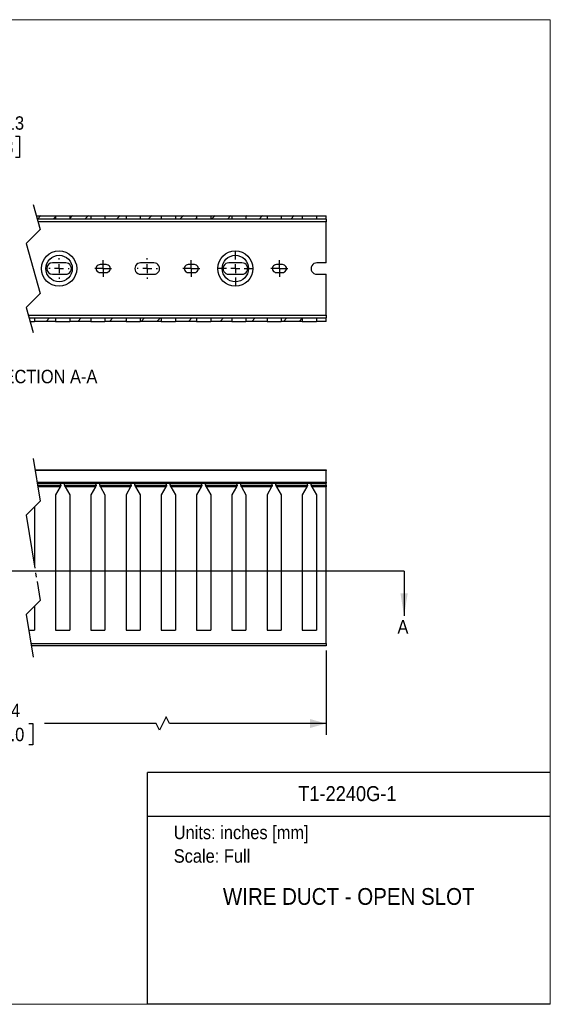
# Model space of a CAD drawing. Header units: inches. Extents: x 0 to 34, y 0 to 22.
# Tile 3 of 3: x 22.1 to 34, y 0 to 22. Entities that reach past the tile are written whole.
import ezdxf
from ezdxf.enums import TextEntityAlignment as Align

# ---------------------------------------------------------------- set-up
doc = ezdxf.new("R2010")
doc.units = ezdxf.units.IN
doc.header["$LTSCALE"] = 2
doc.header["$MEASUREMENT"] = 0
doc.linetypes.add('SLD-Center', pattern=[0.75, 0.6, -0.05, 0.05, -0.05])
doc.linetypes.add('SLD-Solid', pattern=[0])
for name, color, linetype in [('CENTER', 40, 'SLD-Center'), ('HATCH', 6, 'SLD-Solid'), ('SLD-DEFPOINTS', 7, 'Continuous')]:
    doc.layers.add(name, color=color, linetype=linetype)
doc.layers.add('DIMENSIONS', color=140, linetype='SLD-Solid', lineweight=25)
doc.layers.add('TEXT', color=140, linetype='SLD-Solid', lineweight=25)
doc.styles.add('SLDTEXTSTYLE0', font='GOTHIC.TTF', dxfattribs={"width": 0.913})
doc.dimstyles.new('SLDDIMSTYLE0', dxfattribs={"dimtxt": 0.3, "dimasz": 0.36, "dimexe": 0, "dimexo": 0.0625, "dimgap": 0.075, "dimtad": 0, "dimtih": 1, "dimtoh": 1, "dimrnd": 1e-09, "dimzin": 12, "dimdsep": 46, "dimtxsty": 'SLDTEXTSTYLE0', "dimsah": 1, "dimcen": 0.09, "dimadec": 0, "dimazin": 3, "dimtfac": 1, "dimtofl": 0, "dimtmove": 0, "dimatfit": 3, "dimfxl": 0, "dimfrac": 2, "dimtolj": 1, "dimtzin": 12, "dimarcsym": 0})
doc.dimstyles.new('SLDDIMSTYLE4', dxfattribs={"dimtxt": 0.3, "dimasz": 0.36, "dimexe": 0, "dimexo": 0.0625, "dimgap": 0.075, "dimtad": 0, "dimtih": 1, "dimtoh": 1, "dimrnd": 1e-09, "dimdsep": 46, "dimtxsty": 'SLDTEXTSTYLE0', "dimsah": 1, "dimcen": 0, "dimadec": 0, "dimazin": 2, "dimtfac": 1, "dimtofl": 0, "dimtmove": 0, "dimatfit": 3, "dimfxl": 0, "dimfrac": 2, "dimtolj": 1, "dimtzin": 12, "dimarcsym": 0})

# ---------------------------------------------------------------- blocks, each defined once
blk = doc.blocks.new('Block2')
at = {"color": 7, "linetype": 'SLD-Solid', "lineweight": 18}
for p, q in [((34, 22), (0, 22)), ((34, 0), (34, 22)), ((34, 0), (0, 0))]:
    blk.add_line(p, q, dxfattribs=at)
blk = doc.blocks.new('Block1')
at = {"color": 140, "linetype": 'SLD-Solid', "lineweight": 18}
blk.add_line((34, 0), (34, 5.178), dxfattribs=at)
at = {"layer": 'TEXT'}
for p, q in [((34, 5.178), (25, 5.178)), ((25, 0), (25, 5.178)), ((25, 4.204), (34, 4.204)), ((34, 0), (25, 0))]:
    blk.add_line(p, q, dxfattribs=at)
at = {"layer": 'TEXT', "char_height": 0.3, "attachment_point": 1, "style": 'SLDTEXTSTYLE0'}
for s, insert in [('Units: inches [mm]', (25.589, 3.99)), ('Scale: Full', (25.589, 3.464))]:
    blk.add_mtext(s, dxfattribs=dict(at, insert=insert))
at = {"layer": 'TEXT', "color": 140, "style": 'SLDTEXTSTYLE0', "width": 0.913}
for tag, height, p in [('AUTOATTR0', 0.333, (28.37, 4.441)), ('AUTOATTR1', 0.375, (26.687, 2.11))]:
    blk.add_attdef(tag, text='', height=height, dxfattribs=at).set_placement(p, align=Align.BOTTOM_LEFT)
blk = doc.blocks.new('_D')
at = {"layer": 'DIMENSIONS'}
for p, q in [((14.488, 7.906), (14.488, 6.024)), ((28.993, 7.906), (28.993, 6.024)), ((25.421, 6.424), (25.271, 6.124)), ((25.496, 6.274), (25.421, 6.424)), ((14.488, 6.274), (20.776, 6.274)), ((21.131, 6.272), (21.039, 6.272)), ((21.039, 6.272), (21.039, 5.795)), ((22.35, 6.272), (22.441, 6.272)), ((22.441, 6.272), (22.441, 5.795)), ((25.196, 6.274), (22.704, 6.274)), ((25.271, 6.124), (25.196, 6.274)), ((28.993, 6.274), (25.496, 6.274)), ((21.039, 5.795), (21.131, 5.795)), ((22.441, 5.795), (22.35, 5.795))]:
    blk.add_line(p, q, dxfattribs=at)
for points in [[(14.488, 6.274), (14.848, 6.174), (14.848, 6.374)], [(28.993, 6.274), (28.633, 6.374), (28.633, 6.174)]]:
    blk.add_solid(points, dxfattribs=at)
at = {"layer": 'DIMENSIONS', "char_height": 0.3, "attachment_point": 1, "style": 'SLDTEXTSTYLE0'}
for s, insert in [('78.74', (21.242, 6.716)), ('2000.0', (21.131, 6.179))]:
    blk.add_mtext(s, dxfattribs=dict(at, insert=insert))
blk = doc.blocks.new('_D_8')
at = {"layer": 'DIMENSIONS'}
for p, q in [((21.501, 19.398), (21.41, 19.398)), ((21.41, 19.398), (21.41, 18.922)), ((22.055, 19.398), (22.147, 19.398)), ((22.147, 19.398), (22.147, 18.922)), ((18.592, 16.542), (20.769, 19.354)), ((20.769, 19.354), (21.269, 19.354)), ((21.41, 18.922), (21.501, 18.922)), ((22.147, 18.922), (22.055, 18.922))]:
    blk.add_line(p, q, dxfattribs=at)
blk.add_solid([(18.592, 16.542), (18.891, 16.765), (18.733, 16.887)], dxfattribs=at)
at = {"layer": 'DIMENSIONS', "char_height": 0.3, "attachment_point": 1, "style": 'SLDTEXTSTYLE0'}
for s, insert in [('R0.13', (21.269, 19.842)), ('3.3', (21.501, 19.305))]:
    blk.add_mtext(s, dxfattribs=dict(at, insert=insert))
blk = doc.blocks.new('SW_CENTERMARKSYMBOL_5')
at = {"layer": 'CENTER', "color": 0}
for p, q in [((0, 0.2), (0, 0.228)), ((-0.2, 0), (-0.228, 0)), ((0, 0), (-0.1, 0)), ((0, 0), (0, 0.1)), ((0, 0), (0.1, 0)), ((0, 0), (0, -0.1)), ((0.2, 0), (0.228, 0)), ((0, -0.2), (0, -0.228))]:
    blk.add_line(p, q, dxfattribs=at)
blk = doc.blocks.new('SW_CENTERMARKSYMBOL_6')
at = {"layer": 'CENTER', "color": 0}
for p, q in [((-0.1, 0), (-0.189, 0)), ((0, 0), (-0.1, 0)), ((0, 0.1), (0, 0.189)), ((0, 0), (0, 0.1)), ((0, 0), (0, -0.1)), ((0, 0), (0.1, 0)), ((0.1, 0), (0.189, 0)), ((0, -0.1), (0, -0.189))]:
    blk.add_line(p, q, dxfattribs=at)
blk = doc.blocks.new('SW_CENTERMARKSYMBOL_7')
at = {"layer": 'CENTER', "color": 0}
for p, q in [((0, 0.2), (0, 0.228)), ((-0.2, 0), (-0.228, 0)), ((0, 0), (-0.1, 0)), ((0, 0), (0, 0.1)), ((0, 0), (0.1, 0)), ((0, 0), (0, -0.1)), ((0.2, 0), (0.228, 0)), ((0, -0.2), (0, -0.228))]:
    blk.add_line(p, q, dxfattribs=at)
blk = doc.blocks.new('SW_CENTERMARKSYMBOL_8')
at = {"layer": 'CENTER', "color": 0}
for p, q in [((0.984, 0.2), (0.984, 0.395)), ((-0.1, 0), (-0.189, 0)), ((0, 0), (-0.1, 0)), ((0, 0.1), (0, 0.189)), ((0, 0), (0, 0.1)), ((0, 0), (0.1, 0)), ((0, 0), (0, -0.1)), ((0.1, 0), (0.189, 0)), ((0.984, 0), (0.984, 0.1)), ((0, -0.1), (0, -0.189)), ((0.784, 0), (0.589, 0)), ((0.984, 0), (0.884, 0)), ((0.984, 0), (0.984, -0.1)), ((0.984, 0), (1.084, 0)), ((0.984, -0.2), (0.984, -0.395)), ((1.184, 0), (1.38, 0))]:
    blk.add_line(p, q, dxfattribs=at)
blk = doc.blocks.new('SW_CENTERMARKSYMBOL_9')
at = {"layer": 'CENTER', "color": 0}
for p, q in [((-0.1, 0), (-0.189, 0)), ((0, 0), (-0.1, 0)), ((0, 0.1), (0, 0.189)), ((0, 0), (0, 0.1)), ((0, 0), (0, -0.1)), ((0, 0), (0.1, 0)), ((0.1, 0), (0.189, 0)), ((0, -0.1), (0, -0.189))]:
    blk.add_line(p, q, dxfattribs=at)
blk = doc.blocks.new('SW_HATCH_0')
at = {"layer": 'HATCH', "color": 0}
for p, q in [((-7.89, 0), (-7.811, 0.079)), ((-7.487, 0.05), (-7.458, 0.079)), ((-7.183, 0), (-7.104, 0.079)), ((-6.476, 0), (-6.397, 0.079)), ((-5.769, 0), (-5.69, 0.079)), ((-5.062, 0), (-4.983, 0.079)), ((-4.708, 0), (-4.652, 0.056)), ((-4.337, 0.018), (-4.276, 0.079)), ((-4.001, 0), (-3.922, 0.079)), ((-3.294, 0), (-3.215, 0.079)), ((-2.587, 0), (-2.508, 0.079)), ((-1.88, 0), (-1.801, 0.079)), ((-1.526, 0), (-1.502, 0.024)), ((-1.172, 0), (-1.094, 0.079)), ((-0.819, 0), (-0.74, 0.079)), ((0, 0), (0.079, 0.079)), ((0.354, 0), (0.405, 0.051)), ((0.72, 0.012), (0.786, 0.079)), ((1.061, 0), (1.139, 0.079)), ((1.768, 0), (1.847, 0.079)), ((2.475, 0), (2.554, 0.079)), ((3.182, 0), (3.261, 0.079)), ((3.536, 0), (3.554, 0.019)), ((3.889, 0), (3.968, 0.079)), ((4.243, 0), (4.321, 0.079)), ((4.657, 0.06), (4.675, 0.079)), ((4.95, 0), (5.028, 0.079)), ((5.657, 0), (5.736, 0.079)), ((-8.052, -2.283), (-7.973, -2.205)), ((-7.345, -2.283), (-7.266, -2.205)), ((-6.638, -2.283), (-6.559, -2.205)), ((-6.284, -2.283), (-6.227, -2.226)), ((-5.912, -2.264), (-5.852, -2.205)), ((-5.577, -2.283), (-5.499, -2.205)), ((-4.87, -2.283), (-4.791, -2.205)), ((-4.163, -2.283), (-4.084, -2.205)), ((-3.456, -2.283), (-3.377, -2.205)), ((-3.102, -2.283), (-3.077, -2.258)), ((-2.749, -2.283), (-2.67, -2.205)), ((-2.395, -2.283), (-2.317, -2.205)), ((-1.975, -2.216), (-1.963, -2.205)), ((-1.688, -2.283), (-1.609, -2.205)), ((-0.981, -2.283), (-0.902, -2.205)), ((0.191, -2.283), (0.27, -2.205)), ((0.899, -2.283), (0.977, -2.205)), ((1.606, -2.283), (1.684, -2.205)), ((1.959, -2.283), (1.979, -2.263)), ((2.313, -2.283), (2.391, -2.205)), ((2.666, -2.283), (2.745, -2.205)), ((3.082, -2.222), (3.099, -2.205)), ((3.373, -2.283), (3.452, -2.205)), ((4.08, -2.283), (4.159, -2.205)), ((4.788, -2.283), (4.866, -2.205)), ((5.495, -2.283), (5.573, -2.205)), ((5.848, -2.283), (5.916, -2.215))]:
    blk.add_line(p, q, dxfattribs=at)

msp = doc.modelspace()

# ---------------------------------------------------------------- linework, layer by layer
for p, q in [((22.519, 17.621), (22.95, 17.621)), ((22.95, 17.621), (22.95, 17.543)), ((22.95, 17.621), (23.265, 17.621)), ((23.265, 17.621), (23.265, 17.543)), ((23.265, 17.621), (23.737, 17.621)), ((23.737, 17.621), (23.737, 17.543)), ((23.737, 17.621), (24.052, 17.621)), ((24.052, 17.621), (24.052, 17.543)), ((24.052, 17.621), (24.524, 17.621)), ((24.524, 17.621), (24.524, 17.543)), ((24.524, 17.621), (24.839, 17.621)), ((24.839, 17.621), (24.839, 17.543)), ((24.839, 17.621), (25.312, 17.621)), ((25.312, 17.621), (25.312, 17.543)), ((25.312, 17.621), (25.627, 17.621)), ((25.627, 17.621), (25.627, 17.543)), ((25.627, 17.621), (26.099, 17.621)), ((26.099, 17.621), (26.099, 17.543)), ((26.099, 17.621), (26.414, 17.621)), ((26.414, 17.621), (26.414, 17.543)), ((26.414, 17.621), (26.887, 17.621)), ((26.887, 17.621), (26.887, 17.543)), ((26.887, 17.621), (27.202, 17.621)), ((27.202, 17.621), (27.202, 17.543)), ((27.202, 17.621), (27.674, 17.621)), ((27.674, 17.621), (27.674, 17.543)), ((27.674, 17.621), (27.989, 17.621)), ((27.989, 17.621), (27.989, 17.543)), ((27.989, 17.621), (28.461, 17.621)), ((28.461, 17.621), (28.461, 17.543)), ((28.461, 17.621), (28.776, 17.621)), ((28.776, 17.621), (28.776, 17.543)), ((28.776, 17.621), (28.993, 17.621)), ((28.993, 17.543), (28.993, 17.621)), ((22.95, 17.543), (22.541, 17.543)), ((28.993, 17.484), (22.558, 17.484)), ((23.265, 17.543), (22.95, 17.543)), ((23.737, 17.543), (23.265, 17.543)), ((24.052, 17.543), (23.737, 17.543)), ((24.524, 17.543), (24.052, 17.543)), ((24.839, 17.543), (24.524, 17.543)), ((25.312, 17.543), (24.839, 17.543)), ((25.627, 17.543), (25.312, 17.543)), ((26.099, 17.543), (25.627, 17.543)), ((26.414, 17.543), (26.099, 17.543)), ((26.887, 17.543), (26.414, 17.543)), ((27.202, 17.543), (26.887, 17.543)), ((27.674, 17.543), (27.202, 17.543)), ((27.989, 17.543), (27.674, 17.543)), ((28.461, 17.543), (27.989, 17.543)), ((28.776, 17.543), (28.461, 17.543)), ((28.993, 17.543), (28.776, 17.543)), ((28.993, 17.543), (28.993, 17.484)), ((28.993, 16.568), (28.993, 17.484)), ((23.176, 16.568), (22.881, 16.568)), ((24.082, 16.529), (23.944, 16.529)), ((25.145, 16.568), (24.849, 16.568)), ((26.05, 16.529), (25.912, 16.529)), ((27.113, 16.568), (26.818, 16.568)), ((28.019, 16.529), (27.881, 16.529)), ((28.993, 16.568), (28.786, 16.568)), ((22.881, 16.312), (23.176, 16.312)), ((23.944, 16.352), (24.082, 16.352)), ((24.849, 16.312), (25.145, 16.312)), ((25.912, 16.352), (26.05, 16.352)), ((26.818, 16.312), (27.113, 16.312)), ((27.881, 16.352), (28.019, 16.352)), ((28.786, 16.312), (28.993, 16.312)), ((28.993, 15.397), (28.993, 16.312)), ((22.339, 15.397), (28.993, 15.397)), ((22.356, 15.338), (22.477, 15.338)), ((22.378, 15.259), (22.477, 15.259)), ((22.477, 15.338), (22.95, 15.338)), ((22.477, 15.338), (22.477, 15.259)), ((22.95, 15.259), (22.477, 15.259)), ((22.95, 15.338), (22.95, 15.259)), ((22.95, 15.338), (23.265, 15.338)), ((22.95, 15.259), (23.265, 15.259)), ((23.265, 15.338), (23.737, 15.338)), ((23.265, 15.338), (23.265, 15.259)), ((23.737, 15.259), (23.265, 15.259)), ((23.737, 15.338), (23.737, 15.259)), ((23.737, 15.338), (24.052, 15.338)), ((23.737, 15.259), (24.052, 15.259)), ((24.052, 15.338), (24.524, 15.338)), ((24.052, 15.338), (24.052, 15.259)), ((24.524, 15.259), (24.052, 15.259)), ((24.524, 15.338), (24.524, 15.259)), ((24.524, 15.338), (24.839, 15.338)), ((24.524, 15.259), (24.839, 15.259)), ((24.839, 15.338), (25.312, 15.338)), ((24.839, 15.338), (24.839, 15.259)), ((25.312, 15.259), (24.839, 15.259)), ((25.312, 15.338), (25.312, 15.259)), ((25.312, 15.338), (25.627, 15.338)), ((25.312, 15.259), (25.627, 15.259)), ((25.627, 15.338), (26.099, 15.338)), ((25.627, 15.338), (25.627, 15.259)), ((26.099, 15.259), (25.627, 15.259)), ((26.099, 15.338), (26.099, 15.259)), ((26.099, 15.338), (26.414, 15.338)), ((26.099, 15.259), (26.414, 15.259)), ((26.414, 15.338), (26.887, 15.338)), ((26.414, 15.338), (26.414, 15.259)), ((26.887, 15.259), (26.414, 15.259)), ((26.887, 15.338), (26.887, 15.259)), ((26.887, 15.338), (27.202, 15.338)), ((26.887, 15.259), (27.202, 15.259)), ((27.202, 15.338), (27.674, 15.338)), ((27.202, 15.338), (27.202, 15.259)), ((27.674, 15.259), (27.202, 15.259)), ((27.674, 15.338), (27.674, 15.259)), ((27.674, 15.338), (27.989, 15.338)), ((27.674, 15.259), (27.989, 15.259)), ((27.989, 15.338), (28.461, 15.338)), ((27.989, 15.338), (27.989, 15.259)), ((28.461, 15.259), (27.989, 15.259)), ((28.461, 15.338), (28.461, 15.259)), ((28.461, 15.338), (28.776, 15.338)), ((28.461, 15.259), (28.776, 15.259)), ((28.776, 15.338), (28.993, 15.338)), ((28.776, 15.338), (28.776, 15.259)), ((28.993, 15.259), (28.776, 15.259)), ((28.993, 15.397), (28.993, 15.338)), ((28.993, 15.259), (28.993, 15.338)), ((22.49, 11.943), (28.993, 11.943)), ((28.993, 11.924), (22.493, 11.924)), ((28.993, 11.943), (28.993, 11.924)), ((28.993, 11.665), (28.993, 11.924)), ((22.536, 11.665), (28.993, 11.665)), ((28.993, 11.665), (28.993, 11.645)), ((22.539, 11.645), (28.993, 11.645)), ((22.547, 11.596), (23.066, 11.596)), ((23.052, 11.561), (22.553, 11.561)), ((23.052, 11.561), (22.95, 11.384)), ((23.066, 11.624), (23.054, 11.645)), ((23.066, 11.596), (23.066, 11.624)), ((23.066, 11.596), (23.066, 11.585)), ((23.148, 11.624), (23.16, 11.645)), ((23.148, 11.596), (23.148, 11.624)), ((23.148, 11.596), (23.148, 11.585)), ((23.148, 11.596), (23.853, 11.596)), ((23.162, 11.561), (23.265, 11.384)), ((23.839, 11.561), (23.162, 11.561)), ((23.839, 11.561), (23.737, 11.384)), ((23.853, 11.624), (23.841, 11.645)), ((23.853, 11.596), (23.853, 11.624)), ((23.853, 11.596), (23.853, 11.585)), ((23.936, 11.624), (23.948, 11.645)), ((23.936, 11.596), (23.936, 11.624)), ((23.936, 11.596), (23.936, 11.585)), ((23.936, 11.596), (24.641, 11.596)), ((23.95, 11.561), (24.052, 11.384)), ((24.627, 11.561), (23.95, 11.561)), ((24.627, 11.561), (24.524, 11.384)), ((24.641, 11.624), (24.629, 11.645)), ((24.641, 11.596), (24.641, 11.624)), ((24.641, 11.596), (24.641, 11.585)), ((24.723, 11.624), (24.735, 11.645)), ((24.723, 11.596), (24.723, 11.624)), ((24.723, 11.596), (24.723, 11.585)), ((24.723, 11.596), (25.428, 11.596)), ((24.737, 11.561), (24.839, 11.384)), ((25.414, 11.561), (24.737, 11.561)), ((25.414, 11.561), (25.312, 11.384)), ((25.428, 11.624), (25.416, 11.645)), ((25.428, 11.596), (25.428, 11.624)), ((25.428, 11.596), (25.428, 11.585)), ((25.511, 11.624), (25.523, 11.645)), ((25.511, 11.596), (25.511, 11.624)), ((25.511, 11.596), (25.511, 11.585)), ((25.511, 11.596), (26.215, 11.596)), ((25.525, 11.561), (25.627, 11.384)), ((26.202, 11.561), (25.525, 11.561)), ((26.202, 11.561), (26.099, 11.384)), ((26.215, 11.624), (26.204, 11.645)), ((26.215, 11.596), (26.215, 11.624)), ((26.215, 11.596), (26.215, 11.585)), ((26.298, 11.624), (26.31, 11.645)), ((26.298, 11.596), (26.298, 11.624)), ((26.298, 11.596), (26.298, 11.585)), ((26.298, 11.596), (27.003, 11.596)), ((26.312, 11.561), (26.414, 11.384)), ((26.989, 11.561), (26.312, 11.561)), ((26.989, 11.561), (26.887, 11.384)), ((27.003, 11.624), (26.991, 11.645)), ((27.003, 11.596), (27.003, 11.624)), ((27.003, 11.596), (27.003, 11.585)), ((27.086, 11.624), (27.097, 11.645)), ((27.086, 11.596), (27.086, 11.624)), ((27.086, 11.596), (27.086, 11.585)), ((27.086, 11.596), (27.79, 11.596)), ((27.099, 11.561), (27.202, 11.384)), ((27.776, 11.561), (27.099, 11.561)), ((27.776, 11.561), (27.674, 11.384)), ((27.79, 11.624), (27.778, 11.645)), ((27.79, 11.596), (27.79, 11.624)), ((27.79, 11.596), (27.79, 11.585)), ((27.873, 11.624), (27.885, 11.645)), ((27.873, 11.596), (27.873, 11.624)), ((27.873, 11.596), (27.873, 11.585)), ((27.873, 11.596), (28.578, 11.596)), ((27.887, 11.561), (27.989, 11.384)), ((28.564, 11.561), (27.887, 11.561)), ((28.564, 11.561), (28.461, 11.384)), ((28.578, 11.624), (28.566, 11.645)), ((28.578, 11.596), (28.578, 11.624)), ((28.578, 11.596), (28.578, 11.585)), ((28.66, 11.624), (28.672, 11.645)), ((28.66, 11.596), (28.66, 11.624)), ((28.66, 11.596), (28.66, 11.585)), ((28.66, 11.596), (28.993, 11.596)), ((28.993, 11.561), (28.674, 11.561)), ((28.674, 11.561), (28.776, 11.384)), ((28.993, 11.596), (28.993, 11.645)), ((28.993, 11.596), (28.993, 11.561)), ((28.993, 8.065), (28.993, 11.561)), ((22.95, 11.384), (22.95, 8.361)), ((23.265, 11.384), (23.265, 8.361)), ((23.737, 11.384), (23.737, 8.361)), ((24.052, 11.384), (24.052, 8.361)), ((24.524, 11.384), (24.524, 8.361)), ((24.839, 11.384), (24.839, 8.361)), ((25.312, 11.384), (25.312, 8.361)), ((25.627, 11.384), (25.627, 8.361)), ((26.099, 11.384), (26.099, 8.361)), ((26.414, 11.384), (26.414, 8.361)), ((26.887, 11.384), (26.887, 8.361)), ((27.202, 11.384), (27.202, 8.361)), ((27.674, 11.384), (27.674, 8.361)), ((27.989, 11.384), (27.989, 8.361)), ((28.461, 11.384), (28.461, 8.361)), ((28.776, 11.384), (28.776, 8.361)), ((22.477, 11.113), (22.477, 9.801)), ((22.477, 8.894), (22.477, 8.361)), ((22.349, 8.361), (22.477, 8.361)), ((22.95, 8.361), (23.265, 8.361)), ((23.737, 8.361), (24.052, 8.361)), ((24.524, 8.361), (24.839, 8.361)), ((25.312, 8.361), (25.627, 8.361)), ((26.099, 8.361), (26.414, 8.361)), ((26.887, 8.361), (27.202, 8.361)), ((27.674, 8.361), (27.989, 8.361)), ((28.461, 8.361), (28.776, 8.361)), ((22.397, 8.065), (28.993, 8.065)), ((28.993, 8.006), (22.407, 8.006)), ((28.993, 8.065), (28.993, 8.006))]:
    msp.add_line(p, q)
at = {"flags": 128}
for points in [[(23.066, 11.585), (23.061, 11.577), (23.057, 11.569), (23.052, 11.561)], [(23.148, 11.585), (23.153, 11.577), (23.158, 11.569), (23.162, 11.561)], [(23.853, 11.585), (23.849, 11.577), (23.844, 11.569), (23.839, 11.561)], [(23.936, 11.585), (23.94, 11.577), (23.945, 11.569), (23.95, 11.561)], [(24.641, 11.585), (24.636, 11.577), (24.632, 11.569), (24.627, 11.561)], [(24.723, 11.585), (24.728, 11.577), (24.732, 11.569), (24.737, 11.561)], [(25.428, 11.585), (25.424, 11.577), (25.419, 11.569), (25.414, 11.561)], [(25.511, 11.585), (25.515, 11.577), (25.52, 11.569), (25.525, 11.561)], [(26.215, 11.585), (26.211, 11.577), (26.206, 11.569), (26.202, 11.561)], [(26.298, 11.585), (26.303, 11.577), (26.307, 11.569), (26.312, 11.561)], [(27.003, 11.585), (26.998, 11.577), (26.994, 11.569), (26.989, 11.561)], [(27.086, 11.585), (27.09, 11.577), (27.095, 11.569), (27.099, 11.561)], [(27.79, 11.585), (27.786, 11.577), (27.781, 11.569), (27.776, 11.561)], [(27.873, 11.585), (27.877, 11.577), (27.882, 11.569), (27.887, 11.561)], [(28.578, 11.585), (28.573, 11.577), (28.569, 11.569), (28.564, 11.561)], [(28.66, 11.585), (28.665, 11.577), (28.669, 11.569), (28.674, 11.561)]]:
    msp.add_lwpolyline(points, dxfattribs=at)
for centre, radius in [((23.028, 16.44), 0.394), ((23.028, 16.44), 0.295), ((26.965, 16.44), 0.394), ((26.965, 16.44), 0.295)]:
    msp.add_circle(centre, radius)
for centre, radius, start, end in [((22.881, 16.44), 0.128, 90.0006, 269.9994), ((23.176, 16.44), 0.128, 269.9996, 90.0004), ((23.944, 16.44), 0.0886, 89.9996, 270.0004), ((24.082, 16.44), 0.0886, 269.9996, 90.0004), ((24.849, 16.44), 0.128, 89.9996, 270.0004), ((25.145, 16.44), 0.128, 269.9996, 90.0004), ((25.912, 16.44), 0.0886, 89.9996, 270.0004), ((26.05, 16.44), 0.0886, 269.9996, 90.0004), ((26.818, 16.44), 0.128, 89.9996, 270.0004), ((27.113, 16.44), 0.128, 269.9996, 90.0004), ((27.881, 16.44), 0.0886, 89.9996, 270.0004), ((28.019, 16.44), 0.0886, 269.9996, 90.0004), ((28.786, 16.44), 0.128, 89.9996, 270.0004)]:
    msp.add_arc(centre, radius, start, end)
at = {"layer": 'CENTER', "color": 40}
for p, q in [((22.449, 17.871), (22.606, 17.313)), ((22.606, 17.313), (22.291, 16.998)), ((22.291, 16.998), (22.606, 15.882)), ((22.606, 15.882), (22.291, 15.567)), ((22.291, 15.567), (22.449, 15.009)), ((22.449, 12.193), (22.606, 11.241)), ((22.606, 11.241), (22.291, 10.926)), ((22.291, 10.926), (22.606, 9.023)), ((22.606, 9.023), (22.291, 8.708)), ((22.291, 8.708), (22.449, 7.756))]:
    msp.add_line(p, q, dxfattribs=at)
at = {"layer": 'HATCH'}
msp.add_line((30.734, 9.679), (12.747, 9.679), dxfattribs=at)
at = {"layer": 'HATCH', "linetype": 'SLD-Solid'}
msp.add_line((30.734, 9.679), (30.734, 8.679), dxfattribs=at)
at = {"layer": 'HATCH'}
msp.add_solid([(30.734, 8.679), (30.814, 9.179), (30.654, 9.179)], dxfattribs=at)

# ---------------------------------------------------------------- block references
at = {"layer": 'CENTER'}
for name, p in [('SW_CENTERMARKSYMBOL_8', (25.981, 16.44)), ('SW_CENTERMARKSYMBOL_5', (23.028, 16.44)), ('SW_CENTERMARKSYMBOL_6', (24.013, 16.44)), ('SW_CENTERMARKSYMBOL_7', (24.997, 16.44)), ('SW_CENTERMARKSYMBOL_9', (27.95, 16.44))]:
    msp.add_blockref(name, p, dxfattribs=at)
at = {"layer": 'HATCH'}
msp.add_blockref('SW_HATCH_0', (22.545, 17.543), dxfattribs=at)
at = {"layer": 'SLD-DEFPOINTS'}
msp.add_blockref('Block2', (0, 0), dxfattribs=at)
ref = msp.add_blockref('Block1', (0, 0), dxfattribs=at)
ref.add_attrib('AUTOATTR0', 'T1-2240G-1', dxfattribs={"layer": 'TEXT', "height": 0.3333, "style": 'SLDTEXTSTYLE0', "width": 0.913}).set_placement((28.37, 4.441), align=Align.BOTTOM_LEFT)
ref.add_attrib('AUTOATTR1', 'WIRE DUCT - OPEN SLOT', dxfattribs={"layer": 'TEXT', "height": 0.375, "style": 'SLDTEXTSTYLE0', "width": 0.913}).set_placement((26.687, 2.11), align=Align.BOTTOM_LEFT)

# ---------------------------------------------------------------- texts
at = {"layer": 'HATCH', "insert": (30.586, 8.584), "char_height": 0.3, "attachment_point": 1, "style": 'SLDTEXTSTYLE0'}
msp.add_mtext('A', dxfattribs=at)
at = {"layer": 'TEXT', "insert": (22.713, 14.177), "char_height": 0.3, "attachment_point": 2, "style": 'SLDTEXTSTYLE0'}
msp.add_mtext('SECTION A-A', dxfattribs=at)

# ---------------------------------------------------------------- dimensions: what is measured, and where the dimension line sits
at = {"layer": 'DIMENSIONS'}
dim = msp.add_radius_dim(center=(18.513, 16.44), mpoint=(18.592, 16.542), dimstyle='SLDDIMSTYLE4', dxfattribs=at)
dim.commit()
dim.dimension.update_dxf_attribs({"geometry": '_D_8', "text_midpoint": (21.778, 19.354), "dimtype": 164})
dim = msp.add_linear_dim(base=(14.488, 6.274), p1=(28.993, 8.006), p2=(14.488, 8.006), text='78.74', dimstyle='SLDDIMSTYLE0', dxfattribs=at)
dim.commit()
dim.dimension.update_dxf_attribs({"geometry": '_D', "text_midpoint": (21.74, 6.274), "dimtype": 160})

doc.saveas('drawing.dxf')
